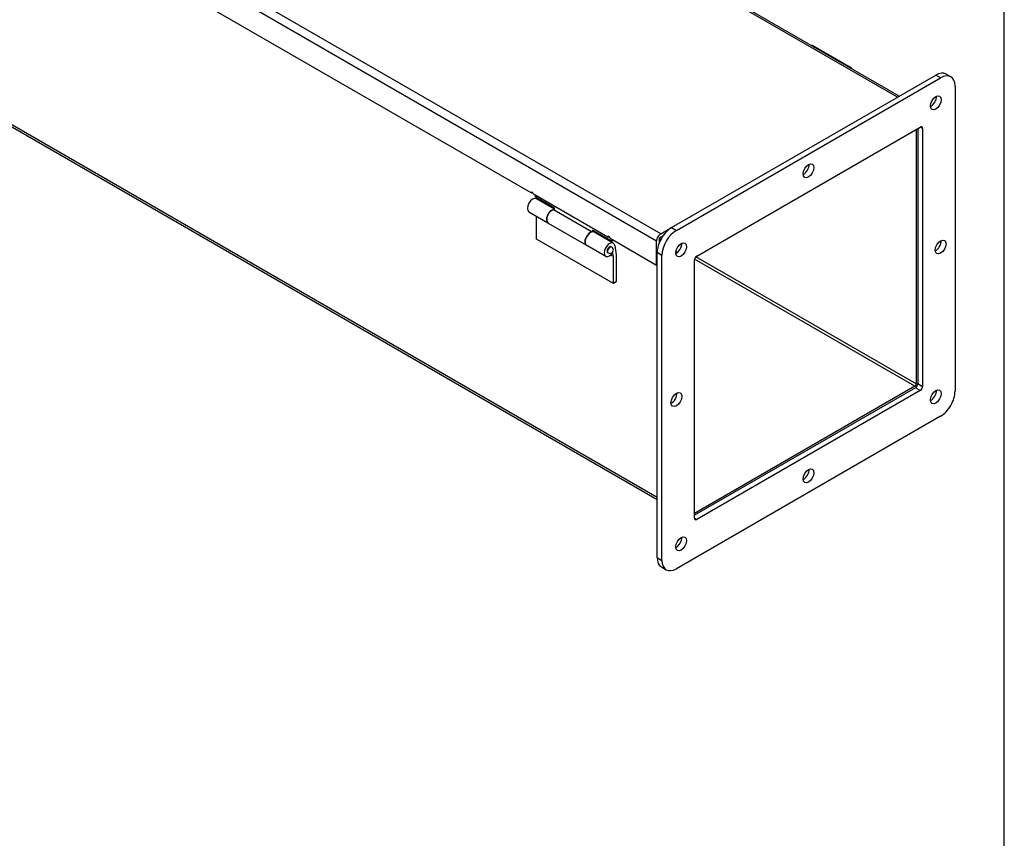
# Model space of a CAD drawing. Header units: inches. Extents: x 0.2 to 89.8, y -0.5 to 59.8.
# Tile 6 of 8: x 71.7 to 89.8, y 14.6 to 29.7. Entities that reach past the tile are written whole.
import ezdxf

# ---------------------------------------------------------------- set-up
doc = ezdxf.new("R2010")
doc.units = ezdxf.units.IN
doc.header["$MEASUREMENT"] = 0
for name, color, linetype in [('COM40176', 7, 'Continuous'), ('COM70666-2', 7, 'Continuous'), ('COM70693-9', 7, 'Continuous'), ('COM70694-9', 7, 'Continuous'), ('Default', 7, 'Continuous'), ('GSK11095', 7, 'Continuous'), ('HNG86641-1', 7, 'Continuous'), ('HNG86641-2', 7, 'Continuous'), ('HNG86641-3', 7, 'Continuous')]:
    doc.layers.add(name, color=color, linetype=linetype)

# ---------------------------------------------------------------- blocks, each defined once
blk = doc.blocks.new('SE6')
at = {"layer": 'COM40176', "color": 7, "linetype": 'Continuous'}
blk.add_line((87.00449274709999, 28.7666182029), (86.2973859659, 29.1748664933), dxfattribs=at)
for centre, major_axis, start_param, end_param in [((86.2543859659, 29.1003883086), (-0.04300000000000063, -0.07447818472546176), 3.141592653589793, 3.614590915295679), ((86.9614927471, 28.6921400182), (-0.04300000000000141, -0.07447818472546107), 2.668594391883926, 3.614590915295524)]:
    blk.add_ellipse(centre, major_axis=major_axis, ratio=0.5773502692, start_param=start_param, end_param=end_param, dxfattribs=at)
at = {"layer": 'COM70666-2', "color": 7, "linetype": 'Continuous'}
for p, q in [((83.6970185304, 25.8302099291), (88.558377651, 28.6369169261)), ((88.6467659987, 28.5858858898), (88.558377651, 28.6369169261)), ((88.8342659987, 28.6044591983), (88.745877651, 28.6554902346)), ((83.785406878, 25.7791788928), (88.6467659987, 28.5858858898)), ((88.9119310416, 28.4327927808), (88.9119310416, 22.819378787)), ((84.16123413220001, 25.3070397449), (88.27093874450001, 27.6797788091)), ((88.22674457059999, 27.6542632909), (88.22674457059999, 22.9598161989)), ((88.3151329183, 27.6542632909), (88.27093874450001, 27.6797788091)), ((88.3151329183, 27.6542632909), (88.3151329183, 22.9087851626)), ((83.6970185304, 25.8302099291), (83.785406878, 25.7791788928)), ((83.43185348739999, 19.7575166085), (83.43185348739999, 25.3709306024)), ((83.52024183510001, 25.3198995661), (83.43185348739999, 25.3709306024)), ((83.52024183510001, 19.7064855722), (83.52024183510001, 25.3198995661)), ((84.1170399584, 20.4850150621), (84.1170399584, 25.2304931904)), ((88.1825503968, 22.8832696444), (84.1170399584, 20.5360460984)), ((88.27093874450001, 22.8322386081), (84.16123413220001, 20.4594995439)), ((88.27093874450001, 22.8322386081), (88.1825503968, 22.8832696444)), ((88.22674457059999, 22.9598161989), (88.3151329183, 22.9087851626)), ((88.6467659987, 22.3600994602), (83.785406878, 19.5533924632)), ((84.1170399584, 20.4850150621), (84.16123413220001, 20.4594995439)), ((83.43185348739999, 19.7575166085), (83.52024183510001, 19.7064855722)), ((83.5095185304, 19.585850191), (83.597906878, 19.5348191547))]:
    blk.add_line(p, q, dxfattribs=at)
for centre, major_axis, start_param, end_param in [((88.558377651, 28.3307307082), (-0.1875000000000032, -0.3247595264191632), 3.141592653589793, 3.926990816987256), ((88.6467659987, 28.2796996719), (-0.1875000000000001, -0.3247595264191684), 2.356194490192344, 3.926990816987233), ((88.4699893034, 28.1776375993), (-0.07024999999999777, -0.1216765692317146), 0.6803929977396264, 2.461199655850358), ((88.27093874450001, 27.6287477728), (-0.03124999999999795, -0.05412658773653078), 2.356194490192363, 3.926990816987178), ((86.1276980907, 26.9273772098), (-0.0702499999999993, -0.1216765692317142), 0.6803929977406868, 2.461199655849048), ((83.6970185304, 25.5240237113), (-0.1875000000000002, -0.3247595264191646), 3.926990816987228, 5.497787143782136), ((83.785406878, 25.472992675), (0.1875000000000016, 0.3247595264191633), 0.7853981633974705, 2.356194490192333), ((83.785406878, 25.472992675), (-0.0702499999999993, -0.1216765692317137), 0.6803929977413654, 2.461199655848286), ((88.558377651, 25.5240237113), (-0.07025000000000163, -0.1216765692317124), 0.6803929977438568, 2.461199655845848), ((84.16123413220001, 25.2560087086), (-0.03125000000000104, -0.05412658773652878), 3.926990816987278, 5.497787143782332), ((88.1825503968, 22.9343006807), (-0.03124999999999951, -0.05412658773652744), 0.7853981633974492, 2.356194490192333), ((88.27093874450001, 22.8832696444), (0.03125000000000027, 0.05412658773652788), 3.926990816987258, 5.497787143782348), ((88.4699893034, 22.7683477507), (-0.07025000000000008, -0.1216765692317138), 0.680392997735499, 2.461199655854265), ((83.6970185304, 22.7173167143), (-0.07025000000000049, -0.1216765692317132), 0.6803929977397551, 2.461199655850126), ((88.6467659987, 22.666285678), (-0.1875000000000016, -0.3247595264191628), 0.7853981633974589, 2.356194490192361), ((86.1276980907, 21.3139632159), (-0.07024999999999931, -0.1216765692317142), 0.6803929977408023, 2.461199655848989), ((84.16123413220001, 20.5105305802), (0.03125000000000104, 0.05412658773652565), 2.356194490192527, 3.92699081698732), ((83.785406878, 20.0637028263), (-0.07025000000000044, -0.121676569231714), 0.6803929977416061, 2.461199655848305), ((83.6970185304, 19.9106097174), (0.1875000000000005, 0.3247595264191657), 2.356194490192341, 3.1415926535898), ((83.785406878, 19.8595786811), (0.1875000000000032, 0.3247595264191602), 2.356194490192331, 3.926990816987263)]:
    blk.add_ellipse(centre, major_axis=major_axis, ratio=0.5773502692, start_param=start_param, end_param=end_param, dxfattribs=at)
for centre, major_axis in [((88.558377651, 28.126606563), (-0.07024999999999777, -0.1216765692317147)), ((86.2160864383, 26.8763461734), (-0.07025000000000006, -0.1216765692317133)), ((83.8737952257, 25.4219616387), (-0.0702499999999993, -0.1216765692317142)), ((88.6467659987, 25.472992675), (-0.07025000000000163, -0.1216765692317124)), ((88.558377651, 22.7173167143), (-0.07024999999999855, -0.1216765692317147)), ((83.785406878, 22.666285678), (-0.07025000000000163, -0.1216765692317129)), ((86.2160864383, 21.2629321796), (-0.07024999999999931, -0.1216765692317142)), ((83.8737952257, 20.01267179), (-0.07025000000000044, -0.121676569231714))]:
    blk.add_ellipse(centre, major_axis=major_axis, ratio=0.5773502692, dxfattribs=at)
at = {"layer": 'COM70693-9', "color": 7, "linetype": 'Continuous'}
for p, q in [((83.43185348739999, 20.8659107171), (58.7273103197, 35.1290853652)), ((58.7496778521, 35.0796454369), (83.43185348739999, 20.8293846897)), ((88.19810674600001, 27.6377292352), (88.19810674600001, 22.954304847)), ((83.80589810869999, 25.3725721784), (83.7765829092, 25.3894973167)), ((83.8824945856, 25.5047124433), (83.8527214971, 25.521901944)), ((88.1726509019, 22.9102140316), (84.1198683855, 25.2500891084)), ((88.19810674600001, 22.954304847), (84.1451665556, 25.2942709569)), ((88.1726509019, 22.9102140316), (84.1170399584, 20.5687059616))]:
    blk.add_line(p, q, dxfattribs=at)
blk.add_ellipse((88.1726509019, 22.9396079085), major_axis=(0.01799999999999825, 0.03117691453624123), ratio=0.5773502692, start_param=3.926990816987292, end_param=5.497787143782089, dxfattribs=at)
at = {"layer": 'COM70694-9', "color": 7, "linetype": 'Continuous'}
for p, q in [((87.8526850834, 28.2294851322), (63.4801285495, 42.3009872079)), ((87.88431755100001, 28.2477481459), (63.5341285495, 42.3063363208)), ((83.4976144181, 25.7150839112), (59.12505788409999, 39.7865859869)), ((83.4212468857, 25.5828114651), (59.0486903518, 39.6543135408)), ((81.11325035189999, 26.4678937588), (71.9632886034, 31.7506266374)), ((81.11325035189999, 26.4678937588), (81.1344635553, 26.4801412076)), ((82.5274639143, 25.6513971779), (81.1556767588, 26.4433988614)), ((83.4976144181, 25.7150839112), (83.6970185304, 25.8302099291)), ((82.5274639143, 25.6513971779), (82.54867711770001, 25.6636446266)), ((83.4212468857, 25.1353713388), (82.56989032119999, 25.6269022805)), ((83.4212468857, 25.1353713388), (83.4212468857, 25.5828114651)), ((83.47215857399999, 25.556478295), (83.47215857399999, 25.612205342)), ((83.4976144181, 25.6562961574), (83.5407879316, 25.681222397)), ((83.43185348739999, 25.1414950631), (83.4212468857, 25.1353713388))]:
    blk.add_line(p, q, dxfattribs=at)
for centre, major_axis, start_param, end_param in [((81.1344635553, 26.4556463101), (0.01499999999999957, -0.02598076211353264), 0.7853981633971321, 3.92699081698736), ((82.54867711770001, 25.6391497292), (0.0149999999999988, -0.02598076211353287), 0.7853981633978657, 3.926990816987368), ((83.4976144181, 25.6269022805), (-0.05400000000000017, -0.09353074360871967), 3.926990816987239, 5.497787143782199), ((83.4976144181, 25.6269022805), (-0.01800000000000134, -0.03117691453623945), 3.926990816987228, 5.49778714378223)]:
    blk.add_ellipse(centre, major_axis=major_axis, ratio=0.5773502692, start_param=start_param, end_param=end_param, dxfattribs=at)
at = {"layer": 'GSK11095', "color": 7, "linetype": 'Continuous'}
for p, q in [((83.47217413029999, 25.6415902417), (83.540766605, 25.6811921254)), ((83.47217413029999, 25.5565160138), (83.47217413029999, 25.6415902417))]:
    blk.add_line(p, q, dxfattribs=at)
at = {"layer": 'HNG86641-1', "color": 7, "linetype": 'Continuous'}
for p, q in [((81.18537524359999, 26.4262524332), (81.18537524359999, 26.3952255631)), ((81.5417570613, 26.1894684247), (81.18537524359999, 26.3952255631)), ((81.5379652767, 26.1587558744), (82.23941520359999, 25.7537735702)), ((81.5417570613, 26.1565666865), (81.5417570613, 26.1894684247)), ((81.4288128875, 25.9142349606), (82.1302628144, 25.5092526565)), ((82.23813364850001, 25.7497945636), (82.23941520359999, 25.7537735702)), ((82.599588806, 25.5787289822), (82.2432069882, 25.7844861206)), ((82.2432069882, 25.7844861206), (82.2432069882, 25.7503874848)), ((82.2962399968, 25.7309683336), (82.2962399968, 25.7538674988)), ((82.599588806, 25.6097558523), (82.599588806, 25.5787289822)), ((82.6264588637, 25.5942424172), (82.599588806, 25.5787289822))]:
    blk.add_line(p, q, dxfattribs=at)
for centre, end_param in [((81.4975628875, 26.0333134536), 3.141592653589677), ((82.19901281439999, 25.6283311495), 3.182742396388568)]:
    blk.add_ellipse(centre, major_axis=(0.0687499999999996, 0.11907849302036), ratio=0.5773502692, start_param=0.3568549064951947, end_param=end_param, dxfattribs=at)
at = {"layer": 'HNG86641-2', "color": 7, "linetype": 'Continuous'}
for p, q in [((81.5417570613, 26.1665692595), (81.20993106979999, 26.3581490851)), ((81.07243106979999, 26.119992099), (81.4231560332, 25.9175009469)), ((81.2133059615, 25.6169001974), (81.2133059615, 26.0386579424)), ((82.6241446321, 25.5416525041), (82.2734196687, 25.7441436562)), ((82.6275195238, 24.8004036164), (81.2133059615, 25.6169001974)), ((82.1359196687, 25.5059866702), (82.4866446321, 25.3034955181)), ((82.6077663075, 25.3726251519), (82.6140451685, 25.3668945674)), ((82.6275195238, 25.2956730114), (82.6128504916, 25.3781945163)), ((82.6509797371, 25.4983063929), (82.6805525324, 25.3319428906)), ((82.6275195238, 25.2956730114), (82.5764725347, 25.3251450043)), ((82.6275195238, 24.8004036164), (82.6275195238, 25.2956730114)), ((82.6805525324, 25.3319428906), (82.6805525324, 24.8310222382)), ((82.6805525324, 24.8310222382), (82.6275195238, 24.8004036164))]:
    blk.add_line(p, q, dxfattribs=at)
for centre, major_axis, start_param, end_param in [((81.1411810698, 26.239070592), (0.06874999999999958, 0.1190784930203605), -9.699999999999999e-14, 3.141592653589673), ((81.4919060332, 26.03657944), (0.06874999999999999, 0.1190784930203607), 0.2470397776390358, 3.1827472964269), ((82.20466966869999, 25.6250651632), (0.0687499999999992, 0.1190784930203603), 5.51e-14, 3.141592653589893), ((82.5553946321, 25.4225740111), (0.06874999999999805, 0.1190784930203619), -0.6013501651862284, 4.574537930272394), ((82.5553946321, 25.4225740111), (0.03125000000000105, 0.05412658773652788), 3.926e-13, 3.141592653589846)]:
    blk.add_ellipse(centre, major_axis=major_axis, ratio=0.5773502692, start_param=start_param, end_param=end_param, dxfattribs=at)
at = {"layer": 'HNG86641-3', "color": 7, "linetype": 'Continuous'}
for p, q in [((82.5241446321, 25.3684474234), (82.53298346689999, 25.3633443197)), ((82.59548346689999, 25.4715974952), (82.5866446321, 25.4767005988))]:
    blk.add_line(p, q, dxfattribs=at)
blk.add_arc((82.56423346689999, 25.4174709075), 0.0625000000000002, 240, 59.99999999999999, dxfattribs=at)
blk.add_ellipse((82.56423346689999, 25.4174709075), major_axis=(-0.0312499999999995, -0.05412658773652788), ratio=0.5773502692, start_param=3.141592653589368, end_param=6.283185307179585, dxfattribs=at)
blk = doc.blocks.new('BORDER')
at = {"layer": 'Default', "color": 7, "linetype": 'Continuous'}
blk.add_line((0, 0), (0, 27.86), dxfattribs=at)

msp = doc.modelspace()

# ---------------------------------------------------------------- block references
at = {"layer": 'Default', "color": 7, "xscale": 2.14, "yscale": 2.14, "zscale": 2.14}
msp.add_blockref('BORDER', (89.8180341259, 0.1611890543), dxfattribs=at)
at = {"layer": 'Default'}
msp.add_blockref('SE6', (0, 0), dxfattribs=at)

doc.saveas('drawing.dxf')
